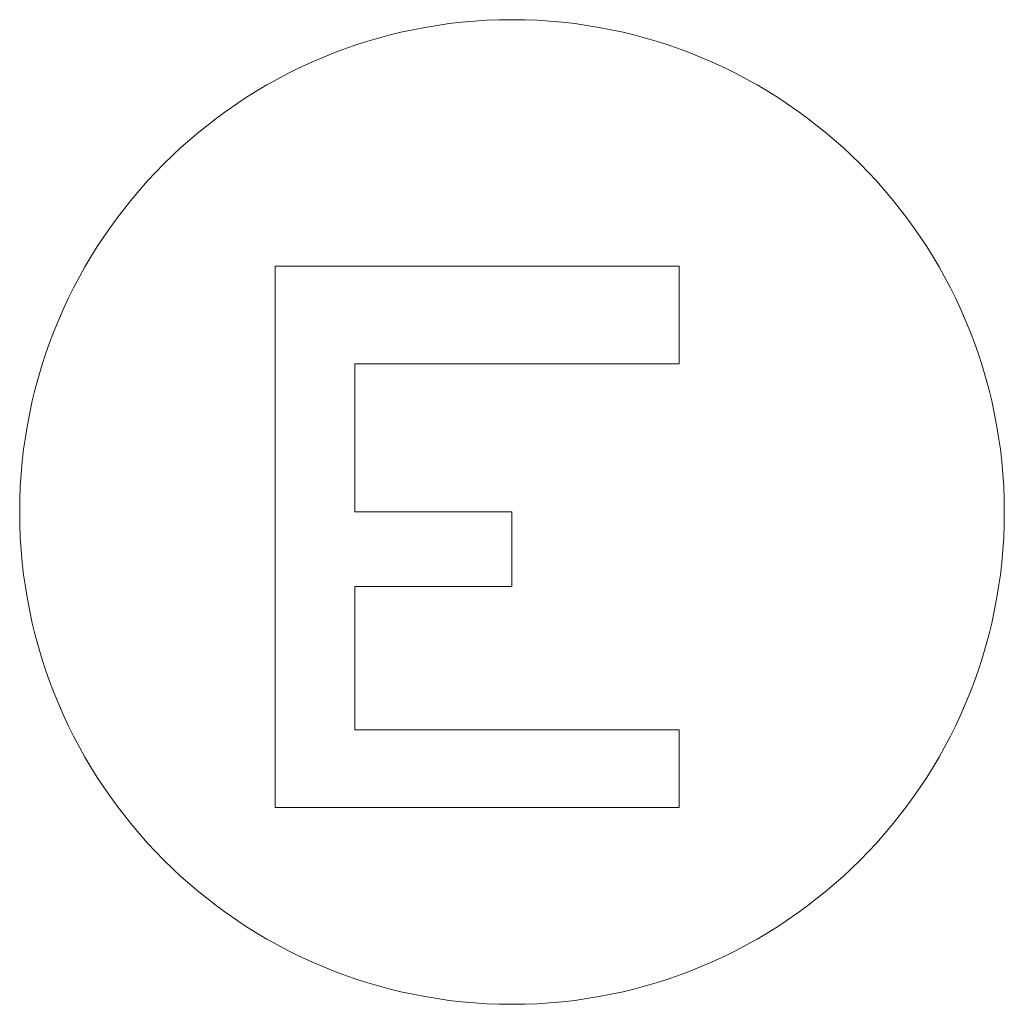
# Model space of a CAD drawing. Header units: millimetres. Extents: x -45 to 45, y -45 to 45.
import ezdxf

# ---------------------------------------------------------------- set-up
doc = ezdxf.new("R2010")
doc.units = ezdxf.units.MM

msp = doc.modelspace()

# ---------------------------------------------------------------- linework, layer by layer
at = {"color": 7, "linetype": 'Continuous', "lineweight": 15}
for p, q in [((15.275, 22.458), (-21.639, 22.458)), ((-21.639, 22.458), (-21.639, -27.004)), ((15.275, 13.547), (15.275, 22.458)), ((-14.366, 0), (-14.366, 13.547)), ((-14.366, 13.547), (15.275, 13.547)), ((0, 0), (-14.366, 0)), ((0, -6.819), (0, 0)), ((-14.366, -19.912), (-14.366, -6.819)), ((-14.366, -6.819), (0, -6.819)), ((15.275, -19.912), (-14.366, -19.912)), ((15.275, -27.004), (15.275, -19.912)), ((-21.639, -27.004), (15.275, -27.004))]:
    msp.add_line(p, q, dxfattribs=at)
msp.add_circle((0, 0), 45, dxfattribs=at)

doc.saveas('drawing.dxf')
